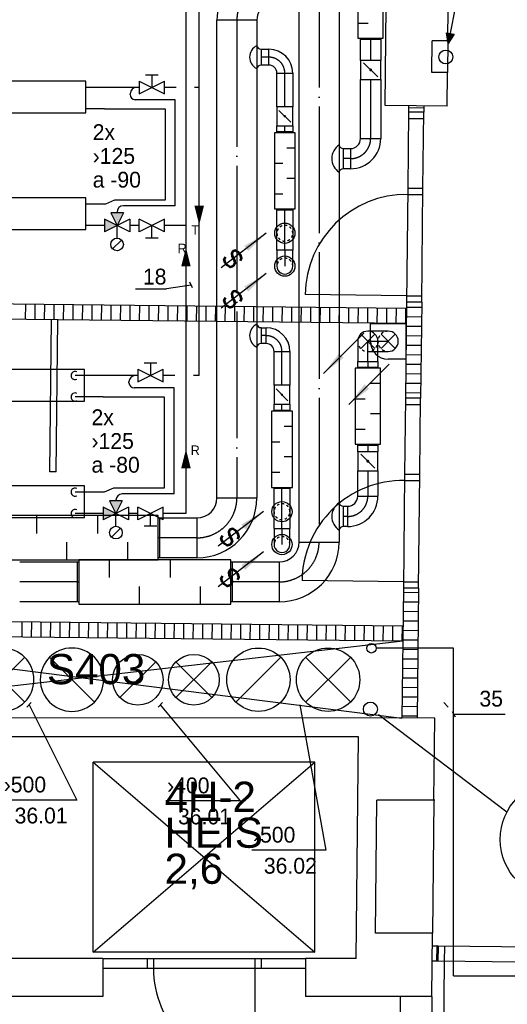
# Model space of a CAD drawing. Header units: millimetres. Extents: x 0 to 83130, y 0 to 53088.
# Tile 83 of 105: x 52710 to 56558, y 20693 to 28465. Entities that reach past the tile are written whole.
import ezdxf
from ezdxf.enums import TextEntityAlignment as Align

# ---------------------------------------------------------------- set-up
doc = ezdxf.new("R2010")
doc.units = ezdxf.units.MM
doc.header["$LTSCALE"] = 50
doc.header["$MEASUREMENT"] = 0
doc.header["$PDMODE"] = 1
for name, pattern in [('2V-CENT', [23, 20, -1.5, 0, -1.5]), ('V-GOMD', [0.8, 0.4, -0.4]), ('V-KU', [2, 1, 1]), ('V-KV', [2, 1, 1]), ('V-V', [2, 1, 1])]:
    doc.linetypes.add(name, pattern=pattern)
doc.layers.get('0').update_dxf_attribs({"linetype": 'CONTINUOUS'})
for name, color, linetype in [('20604A200D001$0$832 Rominfo', 7, 'CONTINUOUS'), ('20604A200D001$0$A12-HEL1', 251, 'CONTINUOUS'), ('20604A200D001$0$A12-HEL2', 7, 'CONTINUOUS'), ('20604A200D001$0$A12-HEL3', 251, 'CONTINUOUS'), ('20604A200D001$0$A12-HEL4', 251, 'CONTINUOUS'), ('20604A200D001$0$A24-HEL1', 251, 'CONTINUOUS'), ('20604A200D001$0$A24-HEL2', 251, 'CONTINUOUS'), ('20604A200D001$0$A24-SKR1', 251, 'CONTINUOUS'), ('V060-', 3, 'CONTINUOUS'), ('V061-', 1, 'CONTINUOUS'), ('V070-', 3, 'CONTINUOUS'), ('V071-', 1, 'CONTINUOUS'), ('V080-', 3, 'CONTINUOUS'), ('V081-', 1, 'CONTINUOUS'), ('V090-', 2, 'CONTINUOUS'), ('V091', 1, 'CONTINUOUS'), ('V110', 1, 'CONTINUOUS'), ('V110-', 6, 'CONTINUOUS'), ('V111-', 1, 'CONTINUOUS'), ('xref', 7, 'CONTINUOUS')]:
    doc.layers.add(name, color=color, linetype=linetype)
doc.styles.add('20604A200D001$0$Arial', font='arial.ttf', dxfattribs={"height": 238.125})
doc.styles.add('FISO', font='fiso')
doc.styles.add('ISO', font='ISO')
doc.styles.add('SIMPLEX', font='SIMPLEX')

# ---------------------------------------------------------------- blocks, each defined once
blk = doc.blocks.new('C90', base_point=(16233, 22618))
at = {"color": 0, "linetype": 'ByBlock'}
blk.add_circle((16233, 22618), 0.5, dxfattribs=at)
blk = doc.blocks.new('FLC90', base_point=(0, 5))
at = {"color": 1}
blk.add_line((-0.346, 4.654), (0.346, 5.346), dxfattribs=at)
blk = doc.blocks.new('VUN')
at = {"color": 0}
blk.add_circle((0, 0), 0.5, dxfattribs=at)
blk = doc.blocks.new('TLC90', base_point=(0, 4))
at = {"color": 1}
for p, q in [((-0.346, 4.346), (0.346, 3.654)), ((-0.346, 3.654), (0.346, 4.346))]:
    blk.add_line(p, q, dxfattribs=at)
blk = doc.blocks.new('V420', base_point=(455, 404.5))
blk.add_line((455, 404.5), (464, 404.5))
blk.add_solid([(455, 404.5), (459, 405), (459, 404)])
blk = doc.blocks.new('V421', base_point=(455.5, 404.5))
at = {"rotation": 180}
blk.add_blockref('V420', (464.5, 404.5), dxfattribs=at)
blk = doc.blocks.new('CBOJ90_PB', base_point=(86107, 31352))
at = {"color": 0, "linetype": 'ByBlock'}
blk.add_arc((86106, 31353), 1, 270, 360, dxfattribs=at)
blk = doc.blocks.new('KBOJ90_PB', base_point=(86107, 31352))
at = {"color": 0, "linetype": 'ByBlock'}
for p, q in [((86106.5, 31353), (86107.5, 31353)), ((86106, 31352.5), (86106, 31351.5))]:
    blk.add_line(p, q, dxfattribs=at)
for radius in [1.5, 0.5]:
    blk.add_arc((86106, 31353), radius, 270, 360, dxfattribs=at)
blk = doc.blocks.new('3BOJ90_PB', base_point=(86107, 31352))
for p in [(86107, 31353), (86106, 31352)]:
    blk.add_point(p)
at = {"color": 1, "linetype": '2V-CENT'}
blk.add_blockref('CBOJ90_PB', (86107, 31352), dxfattribs=at)
at = {"color": 0, "linetype": 'ByBlock'}
blk.add_blockref('KBOJ90_PB', (86107, 31352), dxfattribs=at)
at = {"style": 'ISO', "flags": 3}
blk.add_attdef('0', (86107, 31352), '', height=1, dxfattribs=at)
blk = doc.blocks.new('TLCG90', base_point=(0, 5))
at = {"color": 1, "linetype": 'V-GOMD'}
for p, q in [((-0.346, 5.346), (0.346, 4.654)), ((-0.346, 4.654), (0.346, 5.346))]:
    blk.add_line(p, q, dxfattribs=at)
blk = doc.blocks.new('CBOJ90_NB', base_point=(86107.402, 31352.24))
at = {"color": 0, "linetype": 'ByBlock'}
blk.add_line((86106.402, 31352.24), (86107.402, 31352.24), dxfattribs=at)
blk = doc.blocks.new('LD_P')
for p, q in [((-0.5, 0.5), (-0.5, -0.5)), ((0.5, 0.5), (-0.5, 0.5)), ((0.5, -0.5), (0.5, 0.5)), ((-0.5, -0.5), (0.5, -0.5))]:
    blk.add_line(p, q)
at = {"color": 1}
for p, q in [((-0.3, 0.5), (-0.3, 0.1)), ((0.1, 0.5), (0.1, 0.1)), ((-0.1, -0.5), (-0.1, -0.1)), ((0.3, -0.5), (0.3, -0.1))]:
    blk.add_line(p, q, dxfattribs=at)
blk = doc.blocks.new('C3A', base_point=(16246, 22590.5))
at = {"color": 0, "linetype": 'ByBlock'}
blk.add_line((16247, 22590.5), (16246, 22590.5), dxfattribs=at)
blk = doc.blocks.new('K3A', base_point=(16246, 22590.5))
at = {"color": 0, "linetype": 'ByBlock'}
for p, q in [((16246, 22591), (16247, 22591)), ((16247, 22591), (16247, 22590)), ((16247, 22590), (16246, 22590))]:
    blk.add_line(p, q, dxfattribs=at)
blk = doc.blocks.new('33A', base_point=(16246, 22590.5))
blk.add_point((16247, 22590.5))
at = {"color": 0, "linetype": 'ByBlock'}
blk.add_blockref('K3A', (16246, 22590.5), dxfattribs=at)
at = {"color": 1, "linetype": '2V-CENT'}
blk.add_blockref('C3A', (16246, 22590.5), dxfattribs=at)
at = {"style": 'SIMPLEX', "flags": 3}
blk.add_attdef('0', (16246, 22590.5), '', height=1, dxfattribs=at)
blk = doc.blocks.new('KSP_P', base_point=(16239.5, 22597.5))
at = {"color": 0, "linetype": 'ByBlock'}
for p, q in [((16240, 22598), (16239, 22598)), ((16239, 22598), (16239, 22597)), ((16240, 22597), (16240, 22598)), ((16239, 22597), (16240, 22597))]:
    blk.add_line(p, q, dxfattribs=at)
blk = doc.blocks.new('2SP_P', base_point=(16239.5, 22597.5))
for p in [(16239, 22597.5), (16240, 22597.5)]:
    blk.add_point(p)
at = {"color": 0, "linetype": 'ByBlock'}
blk.add_blockref('KSP_P', (16239.5, 22597.5), dxfattribs=at)
at = {"style": 'SIMPLEX', "flags": 3}
blk.add_attdef('0', (16239.5, 22597.5), '', height=1, dxfattribs=at)
blk = doc.blocks.new('SPJALL', base_point=(16229, 22594))
at = {"color": 1}
blk.add_line((16228.625, 22593.625), (16229.375, 22594.375), dxfattribs=at)
at = {"color": 1, "const_width": 0.075}
blk.add_lwpolyline([(16229, 22594.0375, -1), (16229, 22593.9625, -1), (16229, 22594.0375, -1)], format="xyb", dxfattribs=at)
blk = doc.blocks.new('CIRC_P', base_point=(16254, 22587))
blk.add_circle((16254, 22587), 0.5)
blk = doc.blocks.new('V422', base_point=(16230, 22585))
blk.add_blockref('V420', (16230, 22585))
at = {"style": 'SIMPLEX'}
blk.add_text('s', height=4, rotation=90, dxfattribs=at).set_placement((16238, 22585), align=Align.CENTER)
blk = doc.blocks.new('CBOJ30_P', base_point=(16231.268, 22619))
at = {"color": 0, "linetype": 'ByBlock'}
blk.add_arc((16231, 22620), 1, 270, 300, dxfattribs=at)
blk = doc.blocks.new('KBOJ30_P', base_point=(16231.268, 22619))
at = {"color": 0, "linetype": 'ByBlock'}
for p, q in [((16231.25, 22619.567), (16231.75, 22618.701)), ((16231, 22619.5), (16231, 22618.5))]:
    blk.add_line(p, q, dxfattribs=at)
for radius in [0.5, 1.5]:
    blk.add_arc((16231, 22620), radius, 270, 300, dxfattribs=at)
blk = doc.blocks.new('3BOJ30_P', base_point=(16231.268, 22619))
for p in [(16231.5, 22619.134), (16231, 22619)]:
    blk.add_point(p)
at = {"color": 0, "linetype": 'ByBlock'}
blk.add_blockref('KBOJ30_P', (16231.268, 22619), dxfattribs=at)
at = {"color": 1, "linetype": '2V-CENT'}
blk.add_blockref('CBOJ30_P', (16231.268, 22619), dxfattribs=at)
at = {"style": 'ISO', "flags": 3}
blk.add_attdef('0', (16231.268, 22619), '', height=1, dxfattribs=at)
blk = doc.blocks.new('20604A200D001')
at = {"layer": '20604A200D001$0$A12-HEL1', "color": 7}
for points in [[(68835.7, 18723), (70435.7, 18723)], [(69185.7, 18723), (69185.7, 18648)], [(69235.7, 18723), (69235.7, 18648)], [(70035.7, 18723), (70035.7, 18648)], [(70085.7, 18723), (70085.7, 18648)], [(68835.7, 18648), (70435.7, 18648)], [(70035.7, 18648), (70035.7, 17848)]]:
    blk.add_lwpolyline(points, dxfattribs=at)
blk.add_arc((70035.7, 18648), 800, 179.99991, 270, dxfattribs=at)
at = {"layer": '20604A200D001$0$A12-HEL2', "color": 7}
for points in [[(70510.3, 20273), (68760.3, 20273)], [(68760.3, 20273), (70510.3, 18773)], [(68760.3, 18773), (70510.3, 20273)], [(68760.3, 18773), (68760.3, 20273)], [(70510.3, 18773), (70510.3, 20273)], [(70510.3, 18773), (68760.3, 18773)]]:
    blk.add_lwpolyline(points, dxfattribs=at)
at = {"layer": '20604A200D001$0$A12-HEL3', "color": 7}
for points in [[(71559.6, 25967.4), (71556.9, 25717.4)], [(71449.2, 19973), (71437.8, 18923)]]:
    blk.add_lwpolyline(points, dxfattribs=at)
at = {"layer": '20604A200D001$0$A12-HEL4', "color": 7}
for points in [[(71064, 25457.7), (71072.5, 26237.7)], [(71559.6, 25967.4), (71562.5, 26232.3)], [(71559.6, 25967.4), (71562.5, 26232.3)], [(71431.9, 25718.7), (71434.6, 25968.7)], [(71559.6, 25967.4), (71434.6, 25968.7)], [(71556.9, 25717.4), (71431.9, 25718.7)], [(71554, 25452.4), (71556.9, 25717.4)], [(71554, 25452.4), (71064, 25457.7)], [(71456.3, 20622.5), (65671, 20623)], [(71449.2, 19973), (71456.3, 20622.5)], [(70854.7, 20473), (65754.4, 20473)], [(70835.6, 18723), (70854.7, 20473)], [(70987.8, 18923), (70999.2, 19973)], [(71454.7, 19973), (70999.2, 19973)], [(71437.8, 18923), (70987.8, 18923)], [(71432.3, 18423), (71437.8, 18923)], [(68835.7, 18723), (67555.7, 18723)], [(68835.7, 18723), (68835.7, 18423)], [(70835.6, 18723), (70435.7, 18723)], [(70435.7, 18723), (70435.7, 18423)], [(68835.7, 18423), (67555.7, 18423)], [(71432.3, 18423), (70434.7, 18423)], [(71182.3, 18423), (71182.3, 15953)], [(71432.3, 18423), (71432.3, 15953)]]:
    blk.add_lwpolyline(points, dxfattribs=at)
at = {"layer": '20604A200D001$0$A24-HEL1', "color": 7}
for points in [[(71248.5, 25405.7), (71241.9, 24805.8)], [(71247.9, 25355.7), (71367.9, 25354.4)], [(71361.9, 24804.4), (71368.5, 25404.4)], [(71241.9, 24805.8), (71232.1, 23905.8)], [(71241.9, 24805.8), (71361.9, 24804.4)], [(71352.1, 23904.5), (71361.9, 24804.4)], [(71241.4, 24755.8), (71361.4, 24754.4)], [(71232.7, 23955.8), (70432.7, 23964.5)], [(71232.7, 23955.8), (71352.7, 23954.5)], [(68417.3, 22566.4), (68430.4, 23766.4)], [(68467.3, 22565.3), (68480.4, 23765.8)], [(71223.9, 23147.9), (71217.3, 22547.9)], [(71223.3, 23097.9), (71343.3, 23096.6)], [(71337.3, 22546.6), (71343.8, 23146.6)], [(68467.3, 22565.3), (68417.3, 22566.4)], [(71217.3, 22547.9), (71207.5, 21648)], [(71217.3, 22547.9), (71337.3, 22546.6)], [(71327.5, 21646.7), (71337.3, 22546.6)], [(71216.8, 22497.9), (71336.8, 22496.6)], [(71208, 21698), (70408.1, 21706.7)], [(71208, 21698), (71328, 21696.7)], [(71202.9, 21228), (65946, 20623)], [(65953.2, 21285.2), (71196.3, 20622.5)], [(72982.1, 18806), (71482.2, 18822.3)], [(71532.2, 18821.8), (71530.9, 18701.8)], [(72980.8, 18686), (71480.9, 18702.3)], [(71530.9, 18701.8), (71521.6, 17851.8)]]:
    blk.add_lwpolyline(points, dxfattribs=at)
for centre, radius, start, end in [((71232.7, 23955.8), 800, 89.37532, 179.37487), ((71208, 21698), 800, 89.37508, 179.37511), ((71530.9, 18701.8), 850, 269.37511, 359.37492)]:
    blk.add_arc(centre, radius, start, end, dxfattribs=at)
at = {"layer": '20604A200D001$0$A24-HEL2', "color": 7}
for points in [[(71249, 25455.7), (71248.5, 25405.7)], [(71369, 25454.4), (71368.5, 25404.4)], [(71368.5, 25404.4), (71248.5, 25405.7)], [(71231.6, 23855.8), (65981.9, 23913.1)], [(71232.1, 23905.8), (71223.9, 23147.9)], [(71352.1, 23904.5), (71232.1, 23905.8)], [(71352.1, 23904.5), (71343.8, 23146.6)], [(71230.3, 23735.8), (65980.6, 23793.1)], [(71343.8, 23146.6), (71223.9, 23147.9)], [(71207.5, 21648), (71196.3, 20622.5)], [(71327.5, 21646.7), (71207.5, 21648)], [(71327.5, 21646.7), (71316.3, 20622.5)], [(71204.2, 21348), (65954.5, 21405.2)], [(71202.9, 21228), (65953.2, 21285.2)], [(71482.2, 18822.3), (71436.7, 18822.8)], [(71482.2, 18822.3), (71480.9, 18702.3)], [(71480.9, 18702.3), (71435.4, 18702.8)]]:
    blk.add_lwpolyline(points, dxfattribs=at)
at = {"layer": '20604A200D001$0$A24-SKR1', "color": 7}
for points in [[(71248.9, 25440.5), (71368.8, 25439.2)], [(68226.5, 23768.6), (68227.8, 23888.6)], [(68301.5, 23767.8), (68302.8, 23887.8)], [(68376.5, 23766.9), (68377.8, 23886.9)], [(68451.5, 23766.1), (68452.8, 23886.1)], [(68526.5, 23765.3), (68527.8, 23885.3)], [(68601.5, 23764.5), (68602.8, 23884.5)], [(68676.5, 23763.7), (68677.8, 23883.7)], [(68751.5, 23762.9), (68752.8, 23882.8)], [(68826.5, 23762), (68827.8, 23882)], [(68901.4, 23761.2), (68902.8, 23881.2)], [(68976.4, 23760.4), (68977.7, 23880.4)], [(69051.4, 23759.6), (69052.7, 23879.6)], [(69126.4, 23758.8), (69127.7, 23878.8)], [(69201.4, 23757.9), (69202.7, 23877.9)], [(69276.4, 23757.1), (69277.7, 23877.1)], [(69351.4, 23756.3), (69352.7, 23876.3)], [(69426.4, 23755.5), (69427.7, 23875.5)], [(69501.4, 23754.7), (69502.7, 23874.7)], [(69576.4, 23753.9), (69577.7, 23873.8)], [(69651.4, 23753), (69652.7, 23873)], [(69726.4, 23752.2), (69727.7, 23872.2)], [(69801.4, 23751.4), (69802.7, 23871.4)], [(69876.4, 23750.6), (69877.7, 23870.6)], [(69951.4, 23749.8), (69952.7, 23869.8)], [(70026.4, 23748.9), (70027.7, 23868.9)], [(70101.4, 23748.1), (70102.7, 23868.1)], [(70176.4, 23747.3), (70177.7, 23867.3)], [(70251.4, 23746.5), (70252.7, 23866.5)], [(70326.4, 23745.7), (70327.7, 23865.7)], [(70401.4, 23744.9), (70402.7, 23864.8)], [(70476.4, 23744), (70477.7, 23864)], [(70551.3, 23743.2), (70552.7, 23863.2)], [(70626.3, 23742.4), (70627.7, 23862.4)], [(70701.3, 23741.6), (70702.6, 23861.6)], [(70776.3, 23740.8), (70777.6, 23860.8)], [(71231.7, 23865.6), (71351.7, 23864.3)], [(70851.3, 23740), (70852.6, 23859.9)], [(70926.3, 23739.1), (70927.6, 23859.1)], [(71001.3, 23738.3), (71002.6, 23858.3)], [(71076.3, 23737.5), (71077.6, 23857.5)], [(71151.3, 23736.7), (71152.6, 23856.7)], [(71226.3, 23735.9), (71227.6, 23855.9)], [(71230.9, 23790.6), (71350.8, 23789.3)], [(71230, 23715.6), (71350, 23714.3)], [(71229.2, 23640.6), (71349.2, 23639.3)], [(71228.4, 23565.6), (71348.4, 23564.3)], [(71227.6, 23490.6), (71347.6, 23489.3)], [(71226.8, 23415.6), (71346.8, 23414.3)], [(71225.9, 23340.6), (71345.9, 23339.3)], [(71225.1, 23265.6), (71345.1, 23264.3)], [(71224.3, 23190.6), (71344.3, 23189.3)], [(71207.1, 21615.7), (71327.1, 21614.4)], [(71206.3, 21540.7), (71326.3, 21539.4)], [(71205.5, 21465.7), (71325.5, 21464.4)], [(68199.1, 21260.7), (68200.4, 21380.7)], [(68274.1, 21259.9), (68275.4, 21379.9)], [(68349.1, 21259.1), (68350.4, 21379.1)], [(68424.1, 21258.3), (68425.4, 21378.3)], [(68499.1, 21257.5), (68500.4, 21377.5)], [(68574.1, 21256.7), (68575.4, 21376.6)], [(68649.1, 21255.8), (68650.4, 21375.8)], [(68724.1, 21255), (68725.4, 21375)], [(68799.1, 21254.2), (68800.4, 21374.2)], [(68874.1, 21253.4), (68875.4, 21373.4)], [(71204.7, 21390.8), (71324.7, 21389.4)], [(68949.1, 21252.6), (68950.4, 21372.6)], [(69024.1, 21251.7), (69025.4, 21371.7)], [(69099.1, 21250.9), (69100.4, 21370.9)], [(69174.1, 21250.1), (69175.4, 21370.1)], [(69249.1, 21249.3), (69250.4, 21369.3)], [(69324.1, 21248.5), (69325.4, 21368.5)], [(69399.1, 21247.7), (69400.4, 21367.7)], [(69474.1, 21246.8), (69475.4, 21366.8)], [(69549.1, 21246), (69550.4, 21366)], [(69624.1, 21245.2), (69625.4, 21365.2)], [(69699, 21244.4), (69700.4, 21364.4)], [(69774, 21243.6), (69775.3, 21363.6)], [(69849, 21242.8), (69850.3, 21362.7)], [(69924, 21241.9), (69925.3, 21361.9)], [(69999, 21241.1), (70000.3, 21361.1)], [(70074, 21240.3), (70075.3, 21360.3)], [(70149, 21239.5), (70150.3, 21359.5)], [(70224, 21238.7), (70225.3, 21358.7)], [(70299, 21237.8), (70300.3, 21357.8)], [(70374, 21237), (70375.3, 21357)], [(70449, 21236.2), (70450.3, 21356.2)], [(70524, 21235.4), (70525.3, 21355.4)], [(70599, 21234.6), (70600.3, 21354.6)], [(70674, 21233.8), (70675.3, 21353.7)], [(70749, 21232.9), (70750.3, 21352.9)], [(70824, 21232.1), (70825.3, 21352.1)], [(70899, 21231.3), (70900.3, 21351.3)], [(70974, 21230.5), (70975.3, 21350.5)], [(71049, 21229.7), (71050.3, 21349.7)], [(71124, 21228.8), (71125.3, 21348.8)], [(71199, 21228), (71200.3, 21348)], [(71203.9, 21315.8), (71323.9, 21314.4)], [(71203.1, 21240.8), (71323, 21239.5)], [(71202.2, 21165.8), (71322.2, 21164.5)], [(71201.4, 21090.8), (71321.4, 21089.5)], [(71200.6, 21015.8), (71320.6, 21014.5)], [(71199.8, 20940.8), (71319.8, 20939.5)], [(71199, 20865.8), (71319, 20864.5)], [(71198.1, 20790.8), (71318.1, 20789.5)], [(71197.3, 20715.8), (71317.3, 20714.5)], [(71196.5, 20640.8), (71316.5, 20639.5)], [(71472.5, 18702.4), (71473.8, 18822.4)]]:
    blk.add_lwpolyline(points, dxfattribs=at)
at = {"layer": '20604A200D001$0$832 Rominfo', "color": 7, "style": '20604A200D001$0$Arial'}
for s, p in [('S403', (68394.5, 20889.4)), ('4H-2', (69323, 19881.7)), ('HEIS', (69323, 19598.2)), ('2,6', (69323, 19313.6))]:
    blk.add_text(s, height=238.12, dxfattribs=at).set_placement(p)

msp = doc.modelspace()

# ---------------------------------------------------------------- linework, layer by layer
at = {"layer": 'V060-', "linetype": 'Continuous'}
for p, q in [((54915.53, 24342.32), (54915.53, 28929.56)), ((55230.53, 28929.56), (55230.53, 24342.32)), ((54266.85, 24690.57), (54266.85, 28461.94)), ((54581.85, 28461.94), (54581.85, 24690.57)), ((55399.99, 28144.4), (55399.99, 28308.65)), ((55559.99, 28308.65), (55559.99, 28144.4)), ((54614.75, 28232.17), (54678.27, 28232.17)), ((54678.27, 28107.17), (54614.75, 28107.17)), ((54740.15, 27777.79), (54740.15, 28044.09)), ((54865.15, 28044.09), (54865.15, 27777.79)), ((55399.99, 27528.15), (55399.99, 27994.4)), ((55559.99, 27994.4), (55559.99, 27528.15)), ((54740.15, 27581.82), (54740.15, 27627.79)), ((54865.15, 27627.79), (54865.15, 27581.82)), ((55263.43, 27448.57), (55320.69, 27448.57)), ((55320.69, 27288.57), (55263.43, 27288.57)), ((54740.15, 26645.9), (54740.15, 26961.82)), ((54865.15, 26961.82), (54865.15, 26645.9)), ((54614.75, 26034.25), (54655.81, 26034.25)), ((54655.81, 25909.25), (54614.75, 25909.25)), ((54717.7, 25579.87), (54717.7, 25846.18)), ((54842.7, 25846.18), (54842.7, 25579.87)), ((55377.53, 25723.7), (55377.53, 25766.39)), ((55537.53, 25766.39), (55537.53, 25723.7)), ((54717.7, 25383.91), (54717.7, 25429.87)), ((54842.7, 25429.87), (54842.7, 25383.91)), ((55377.53, 25055.35), (55377.53, 25103.7)), ((55537.53, 25103.7), (55537.53, 25055.35)), ((55377.53, 24704), (55377.53, 24905.35)), ((55537.53, 24905.35), (55537.53, 24704)), ((54717.7, 24447.98), (54717.7, 24763.91)), ((54842.7, 24763.91), (54842.7, 24447.98)), ((55263.43, 24624.42), (55298.24, 24624.42)), ((53813.14, 24533.07), (54109.94, 24533.07)), ((55298.24, 24464.42), (55263.43, 24464.42)), ((52710.41, 24184.82), (53166.92, 24184.82)), ((54109.94, 24218.07), (53813.14, 24218.07)), ((54386.92, 24184.82), (54758.62, 24184.82)), ((53166.92, 23869.82), (52710.41, 23869.82)), ((54758.62, 23869.82), (54386.92, 23869.82))]:
    msp.add_line(p, q, dxfattribs=at)
at = {"layer": 'V060-', "color": 1, "linetype": '2V-CENT'}
for p, q in [((55073.03, 28929.56), (55073.03, 24342.32)), ((54424.35, 28461.94), (54424.35, 24690.57)), ((55479.99, 28308.65), (55479.99, 28144.4)), ((54678.27, 28169.67), (54614.75, 28169.67)), ((54802.65, 27777.79), (54802.65, 28044.09)), ((55479.99, 27994.4), (55479.99, 27528.15)), ((54802.65, 27581.82), (54802.65, 27627.79)), ((55320.69, 27368.57), (55263.43, 27368.57)), ((54802.65, 26645.9), (54802.65, 26961.82)), ((54655.81, 25971.75), (54614.75, 25971.75)), ((54780.2, 25579.87), (54780.2, 25846.18)), ((55457.53, 25766.39), (55457.53, 25723.7)), ((54780.2, 25383.91), (54780.2, 25429.87)), ((55457.53, 25103.7), (55457.53, 25055.35)), ((55457.53, 24905.35), (55457.53, 24704)), ((54780.2, 24447.98), (54780.2, 24763.91)), ((55298.24, 24544.42), (55263.43, 24544.42)), ((54109.94, 24375.57), (53813.14, 24375.57)), ((53166.92, 24027.32), (52710.41, 24027.32)), ((54758.62, 24027.32), (54386.92, 24027.32))]:
    msp.add_line(p, q, dxfattribs=at)
at = {"layer": 'V060-'}
for p, q in [((54614.75, 28232.17), (54614.75, 28107.17)), ((55263.43, 27448.57), (55263.43, 27288.57)), ((54614.75, 26034.25), (54614.75, 25909.25)), ((55263.43, 24624.42), (55263.43, 24464.42))]:
    msp.add_line(p, q, dxfattribs=at)
at = {"layer": 'V060-', "linetype": 'ByBlock'}
for p, q in [((54740.15, 26645.13), (54740.15, 26520.13)), ((54865.15, 26645.13), (54740.15, 26645.13)), ((54865.15, 26520.13), (54865.15, 26645.13)), ((55617.53, 26006.39), (55457.53, 26006.39)), ((55377.53, 25926.39), (55377.53, 25766.39)), ((55537.53, 25766.39), (55537.53, 25926.39)), ((55457.53, 25846.39), (55617.53, 25846.39)), ((55377.53, 25766.39), (55537.53, 25766.39)), ((54842.7, 24447.21), (54717.7, 24447.21)), ((54717.7, 24447.21), (54717.7, 24322.21)), ((54842.7, 24322.21), (54842.7, 24447.21))]:
    msp.add_line(p, q, dxfattribs=at)
at = {"layer": 'V060-'}
for centre, radius, start, end in [((54625.15, 28169.67), 100.23, 115.599022, 244.400978), ((54615.24, 28266.1), 33.94, 190.250733, 269.163009), ((54615.24, 28073.24), 33.94, 90.836991, 169.749267), ((55304.32, 27368.57), 130.71, 124.367445, 235.632555), ((55263.93, 27482.5), 33.94, 190.250733, 269.163009), ((55263.93, 27254.63), 33.94, 90.836991, 169.749267), ((54625.15, 25971.75), 100.23, 115.599022, 244.400978), ((54615.24, 26068.19), 33.94, 190.250733, 269.163009), ((54615.24, 25875.32), 33.94, 90.836991, 169.749267), ((55304.32, 24544.42), 130.71, 124.367445, 235.632555), ((55263.93, 24658.35), 33.94, 190.250733, 269.163009), ((55263.93, 24430.49), 33.94, 90.836991, 169.749267)]:
    msp.add_arc(centre, radius, start, end, dxfattribs=at)
at = {"layer": 'V060-', "linetype": 'V-GOMD'}
for centre, radius, start, end in [((54802.65, 26779.53), 62.5, 359.99993, 539.99993), ((54802.65, 26779.53), 62.5, 179.99993, 359.99993), ((54802.65, 26520.13), 62.5, 359.99993, 539.99993), ((55617.53, 25926.39), 80, 89.99993, 269.99993), ((55457.53, 25926.39), 80, 179.99993, 359.99993), ((54780.2, 24581.61), 62.5, 359.99993, 539.99993), ((54780.2, 24581.61), 62.5, 179.99993, 359.99993), ((54780.2, 24322.21), 62.5, 359.99993, 539.99993)]:
    msp.add_arc(centre, radius, start, end, dxfattribs=at)
at = {"layer": 'V060-', "linetype": 'ByBlock'}
for centre, radius, start, end in [((54802.65, 26520.13), 62.5, 179.99993, 359.99993), ((55457.53, 25926.39), 80, 359.99993, 539.99993), ((55617.53, 25926.39), 80, 269.99993, 449.99993), ((54780.2, 24322.21), 62.5, 179.99993, 359.99993)]:
    msp.add_arc(centre, radius, start, end, dxfattribs=at)
at = {"layer": 'V061-'}
for p, q in [((52802.04, 23074.19), (52767.62, 23037.92)), ((52784.83, 23056.05), (53160, 22305.58)), ((53836.61, 23074.19), (53802.19, 23037.92)), ((53819.4, 23056.05), (54449.42, 22298.5)), ((54921.58, 23056.05), (55126.85, 21909.35)), ((56057.07, 23074.19), (56091.49, 23037.92)), ((53160, 22305.58), (52574.52, 22305.58)), ((54449.42, 22298.5), (53863.93, 22298.5)), ((55126.85, 21909.35), (54541.37, 21909.35))]:
    msp.add_line(p, q, dxfattribs=at)
at = {"layer": 'V070-'}
for p, q in [((55477.53, 26066.39), (55757.53, 26066.39)), ((55477.53, 25926.39), (55477.53, 26066.39)), ((55757.53, 26066.39), (55757.53, 25786.39)), ((55757.53, 25786.39), (55617.53, 25786.39))]:
    msp.add_line(p, q, dxfattribs=at)
msp.add_arc((55617.53, 25926.39), 140, 180, 270, dxfattribs=at)
at = {"layer": 'V080-', "linetype": 'V-KV'}
for p, q in [((56133.79, 23503.47), (55523.74, 23503.47)), ((56133.79, 20917.51), (56133.79, 23503.47)), ((56133.79, 20917.51), (58513.48, 20917.51))]:
    msp.add_line(p, q, dxfattribs=at)
at = {"layer": 'V081-'}
for p, q in [((56122.41, 23004.94), (56147.41, 22961.64)), ((56134.91, 22983.29), (56313.31, 22983.29)), ((56313.31, 22983.29), (56541.81, 22983.29))]:
    msp.add_line(p, q, dxfattribs=at)
at = {"layer": 'V091'}
for p, q in [((56251.2, 29099.17), (56092.16, 28278.35)), ((56092.16, 28278.35), (56078.74, 28361.49)), ((56078.74, 28361.49), (56138.6, 28350.05)), ((56138.6, 28350.05), (56092.16, 28278.35)), ((56554.19, 22209.08), (55543.19, 22978.82))]:
    msp.add_line(p, q, dxfattribs=at)
msp.add_circle((56969.97, 21994.89), 467.71, dxfattribs=at)
msp.add_solid([(56078.74, 28361.49), (56138.6, 28350.05), (56092.16, 28278.35)], dxfattribs=at)
at = {"layer": 'V110'}
for points in [[(53232.45, 27979.09), (51232.45, 27979.09), (51232.45, 27729.09), (53232.45, 27729.09)], [(53232.45, 27058.94), (51232.45, 27058.94), (51232.45, 26808.94), (53232.45, 26808.94)], [(53223.09, 25705.1), (51223.09, 25705.1), (51223.09, 25455.1), (53223.09, 25455.1)], [(53223.09, 24784.95), (51223.09, 24784.95), (51223.09, 24534.95), (53223.09, 24534.95)]]:
    msp.add_lwpolyline(points, close=True, dxfattribs=at)
at = {"layer": 'V110-', "linetype": 'V-KU'}
for p, q in [((54022.33, 31745.33), (54022.33, 24566.89)), ((54127.07, 25656.34), (54127.07, 31692.4)), ((53651.89, 27930.32), (53232.45, 27930.32)), ((53944.95, 27930.32), (53851.89, 27930.32)), ((54127.78, 27930.32), (54090.3, 27930.32)), ((53938.02, 27833.58), (53622.22, 27833.58)), ((53379.01, 27761.02), (53232.45, 27761.02)), ((53379.01, 27761.02), (53859.13, 27761.02)), ((53859.13, 27761.02), (53859.13, 27040.2)), ((53386.91, 27010.17), (53232.45, 27010.17)), ((53459.41, 27040.2), (53386.91, 27010.17)), ((53859.13, 27040.2), (53459.41, 27040.2)), ((53938.02, 26996.22), (53529.01, 26996.22)), ((53379.01, 26840.87), (53232.45, 26840.87)), ((53651.89, 26840.87), (53579.01, 26840.87)), ((54023.13, 26840.87), (53851.89, 26840.87)), ((53642.53, 25656.34), (53147.57, 25656.34)), ((53935.59, 25656.34), (53842.53, 25656.34)), ((54127.07, 25656.34), (54080.94, 25656.34)), ((53928.65, 25559.59), (53612.86, 25559.59)), ((53369.65, 25487.04), (53147.57, 25487.04)), ((53369.65, 25487.04), (53849.76, 25487.04)), ((53849.76, 25487.04), (53849.76, 24766.21)), ((53377.54, 24736.19), (53147.57, 24736.19)), ((53450.04, 24766.21), (53377.54, 24736.19)), ((53849.76, 24766.21), (53450.04, 24766.21)), ((53928.65, 24722.23), (53519.65, 24722.23)), ((53369.65, 24566.89), (53147.57, 24566.89)), ((53642.53, 24566.89), (53569.65, 24566.89)), ((54022.33, 24566.89), (53842.53, 24566.89))]:
    msp.add_line(p, q, dxfattribs=at)
at = {"layer": 'V110-', "color": 1}
for p, q in [((53651.89, 27880.32), (53851.89, 27980.32)), ((53651.89, 27980.32), (53851.89, 27880.32)), ((53651.89, 27980.32), (53651.89, 27880.32)), ((53701.89, 28030.32), (53801.89, 28030.32)), ((53751.89, 28030.32), (53751.89, 27930.32)), ((53851.89, 27880.32), (53851.89, 27980.32)), ((53429.01, 26940.87), (53479.01, 26840.87)), ((53529.01, 26940.87), (53429.01, 26940.87)), ((53529.01, 26940.87), (53479.01, 26840.87)), ((53579.01, 26890.87), (53379.01, 26790.87)), ((53579.01, 26790.87), (53379.01, 26890.87)), ((53379.01, 26890.87), (53379.01, 26790.87)), ((53479.01, 26740.87), (53479.01, 26840.87)), ((53579.01, 26890.87), (53579.01, 26790.87)), ((53851.89, 26890.87), (53651.89, 26790.87)), ((53851.89, 26790.87), (53651.89, 26890.87)), ((53651.89, 26790.87), (53651.89, 26890.87)), ((53751.89, 26740.87), (53751.89, 26840.87)), ((53851.89, 26790.87), (53851.89, 26890.87)), ((53801.89, 26740.87), (53701.89, 26740.87)), ((53514.37, 26726.23), (53443.66, 26655.52)), ((53692.53, 25756.34), (53792.53, 25756.34)), ((53742.53, 25756.34), (53742.53, 25656.34)), ((53642.53, 25606.34), (53842.53, 25706.34)), ((53642.53, 25706.34), (53842.53, 25606.34)), ((53642.53, 25706.34), (53642.53, 25606.34)), ((53842.53, 25606.34), (53842.53, 25706.34)), ((53419.65, 24666.89), (53469.65, 24566.89)), ((53519.65, 24666.89), (53419.65, 24666.89)), ((53519.65, 24666.89), (53469.65, 24566.89)), ((53569.65, 24616.89), (53369.65, 24516.89)), ((53569.65, 24516.89), (53369.65, 24616.89)), ((53369.65, 24616.89), (53369.65, 24516.89)), ((53469.65, 24466.89), (53469.65, 24566.89)), ((53569.65, 24616.89), (53569.65, 24516.89)), ((53842.53, 24616.89), (53642.53, 24516.89)), ((53642.53, 24516.89), (53642.53, 24616.89)), ((53842.53, 24516.89), (53642.53, 24616.89)), ((53742.53, 24466.89), (53742.53, 24566.89)), ((53842.53, 24516.89), (53842.53, 24616.89)), ((53842.53, 24516.89), (53813.14, 24531.58)), ((53505.01, 24452.24), (53434.3, 24381.53)), ((53792.53, 24466.89), (53692.53, 24466.89))]:
    msp.add_line(p, q, dxfattribs=at)
at = {"layer": 'V110-', "linetype": 'V-V'}
for p, q in [((53582.22, 27873.58), (53582.22, 27880.32)), ((53938.02, 26996.22), (53938.02, 27833.58)), ((53479.01, 26940.87), (53479.01, 26946.22)), ((53572.86, 25599.59), (53572.86, 25606.34)), ((53928.65, 24722.23), (53928.65, 25559.59)), ((53469.65, 24666.89), (53469.65, 24672.23))]:
    msp.add_line(p, q, dxfattribs=at)
at = {"layer": 'V110-'}
for points in [[(54126.84, 26846, 0, 75, 0), (54126.84, 26996, 75, 75, 0)], [(54022.33, 26667.19, 0, 75, 0), (54022.33, 26517.19, 75, 75, 0)], [(54022.33, 25074.65, 0, 75, 0), (54022.33, 24924.65, 75, 75, 0)]]:
    msp.add_lwpolyline(points, format="xyseb", dxfattribs=at)
at = {"layer": 'V110-', "color": 1}
for centre in [(53479.01, 26690.87), (53469.65, 24416.89)]:
    msp.add_circle(centre, 50, dxfattribs=at)
at = {"layer": 'V110-', "linetype": 'V-V'}
for centre in [(53632.22, 27880.32), (53529.01, 26946.22), (53622.86, 25606.34), (53519.65, 24672.23)]:
    msp.add_arc(centre, 50, 90, 180, dxfattribs=at)
at = {"layer": 'V110-'}
for centre in [(53622.22, 27873.58), (53612.86, 25599.59)]:
    msp.add_arc(centre, 40, 180, 270, dxfattribs=at)
at = {"layer": 'V110-', "color": 1}
for centre in [(53147.57, 25656.34), (53147.57, 25487.04), (53147.57, 24736.19), (53147.57, 24566.89)]:
    msp.add_arc(centre, 31.92, 63.709051, 296.290949, dxfattribs=at)
at = {"layer": 'V110-'}
for points in [[(53529.01, 26940.87), (53429.01, 26940.87), (53479.01, 26840.87)], [(53379.01, 26890.87), (53379.01, 26790.87), (53479.01, 26840.87)], [(53519.65, 24666.89), (53419.65, 24666.89), (53469.65, 24566.89)], [(53369.65, 24616.89), (53369.65, 24516.89), (53469.65, 24566.89)]]:
    msp.add_solid(points, dxfattribs=at)
at = {"layer": 'V111-'}
for p, q in [((54063.93, 26370.98), (53870.11, 26339.56)), ((54074.03, 26348.11), (54053.83, 26393.84)), ((53623.78, 26339.56), (53870.11, 26339.56))]:
    msp.add_line(p, q, dxfattribs=at)

# ---------------------------------------------------------------- block references
at = {"layer": 'V060-'}
for name, p, xscale, yscale, zscale, rotation in [('LD_P', (55479.99, 28618.65), 600, 200, 600, 270.0000158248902), ('SPJALL', (55479.99, 28069.4), 150, 150, 150, 270.0000087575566), ('SPJALL', (54802.65, 27702.79), 125.000000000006, 125.000000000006, 125.000000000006, 90), ('LD_P', (54802.65, 27271.82), 600, 165, 600, 90), ('TLCG90', (55457.53, 25926.39), 160, 160, 160, 90), ('LD_P', (55457.53, 25413.7), 600, 200, 600, 270.0000158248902), ('SPJALL', (54780.2, 25504.87), 125.000000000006, 125.000000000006, 125.000000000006, 90), ('LD_P', (54780.2, 25073.91), 600, 165, 600, 90), ('SPJALL', (55457.53, 24980.35), 150, 150, 150, 270.0000087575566), ('LD_P', (53203.14, 24375.57), 1200, 350, 1200, 180), ('LD_P', (53776.92, 24027.32), 1200, 350, 1200, 180)]:
    msp.add_blockref(name, p, dxfattribs=dict(at, xscale=xscale, yscale=yscale, zscale=zscale, rotation=rotation))
at = {"layer": 'V060-', "linetype": 'Continuous'}
for name, p, xscale, yscale, zscale, rotation in [('3BOJ30_P', (54424.32, 28545.79), 315, 315, 315, 240), ('33A', (55479.99, 28318.65), 10, 160.0000000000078, 10, 270.0000158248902), ('3BOJ90_PB', (54802.65, 28169.09), 125, 125, 125, 90), ('2SP_P', (55479.99, 28069.4), 150, 160.0000000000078, 150, 270.0000087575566), ('2SP_P', (54802.65, 27702.79), 150, 125.000000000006, 150, 90), ('33A', (54802.65, 27571.82), 10, 125.000000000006, 10, 90), ('33A', (54802.65, 26971.82), 10, 125.000000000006, 10, 270), ('3BOJ90_PB', (54780.2, 25971.18), 125, 125, 125, 90), ('33A', (55457.53, 25713.7), 10, 160.0000000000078, 10, 90.0000158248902), ('2SP_P', (54780.2, 25504.87), 150, 125.000000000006, 150, 90), ('33A', (54780.2, 25373.91), 10, 125.000000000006, 10, 90), ('33A', (55457.53, 25113.7), 10, 160.0000000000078, 10, 270.0000158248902), ('2SP_P', (55457.53, 24980.35), 150, 160.0000000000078, 150, 270.0000087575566), ('33A', (54780.2, 24773.91), 10, 125.000000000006, 10, 270), ('33A', (53176.92, 24027.32), 10, 315.0000000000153, 10, 180)]:
    msp.add_blockref(name, p, dxfattribs=dict(at, xscale=xscale, yscale=yscale, zscale=zscale, rotation=rotation))
for name, p, xscale, yscale, zscale in [('3BOJ90_PB', (55479.99, 27368.15), 160, 160, 160), ('3BOJ90_PB', (54424.35, 24375.57), 315.0000000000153, 315.0000000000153, 315.0000000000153), ('3BOJ90_PB', (55457.53, 24544), 160, 160, 160), ('33A', (53803.14, 24375.57), 10, 315.0000000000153, 10), ('3BOJ90_PB', (55073.03, 24027.32), 315.0000000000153, 315.0000000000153, 315.0000000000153), ('33A', (54376.92, 24027.32), 10, 315.0000000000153, 10)]:
    msp.add_blockref(name, p, dxfattribs=dict(at, xscale=xscale, yscale=yscale, zscale=zscale))
at = {"layer": 'V060-', "color": 1, "linetype": '2V-CENT'}
for p, xscale, yscale, zscale, rotation in [((54802.65, 26520.13), 125.000000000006, 125.000000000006, 125.000000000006, 270), ((55457.53, 25926.39), 160, 160, 160, 90), ((54780.2, 24322.21), 125.000000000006, 125.000000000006, 125.000000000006, 270)]:
    msp.add_blockref('CBOJ90_NB', p, dxfattribs=dict(at, xscale=xscale, yscale=yscale, zscale=zscale, rotation=rotation))
at = {"layer": 'V060-'}
for name, p, xscale, yscale, zscale in [('TLCG90', (55617.53, 25926.39), 160, 160, 160), ('C90', (52572.69, 23255.55), -500, 500, 500), ('C90', (53122.69, 23255.55), -500, 500, 500), ('C90', (54594.01, 23255.55), 500, 500, 500), ('C90', (55144.01, 23255.55), 500, 500, 500), ('TLC90', (52572.69, 23255.55), -500, 500, 500), ('FLC90', (53122.69, 23255.55), -500, 500, 500), ('C90', (53642.71, 23255.55), 400, 400, 400), ('FLC90', (53642.71, 23255.55), 400, 400, 400), ('C90', (54084.71, 23255.55), 400, 400, 400), ('TLC90', (54084.71, 23255.55), 400, 400, 400), ('FLC90', (54594.01, 23255.55), 500, 500, 500), ('TLC90', (55144.01, 23255.55), 500, 500, 500)]:
    msp.add_blockref(name, p, dxfattribs=dict(at, xscale=xscale, yscale=yscale, zscale=zscale))
at = {"layer": 'V060-', "color": 1, "linetype": '2V-CENT', "xscale": 160, "yscale": 160, "zscale": 160}
msp.add_blockref('CBOJ90_NB', (55617.53, 25926.39), dxfattribs=at)
at = {"layer": 'V070-', "yscale": 50, "zscale": 50}
for name, p, xscale, rotation in [('V422', (54656.74, 26781.49), 50, 217.554604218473), ('V422', (54656.74, 26461.41), 50, 217.554604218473), ('V421', (55425.17, 25990.31), -50, 45), ('V421', (55625.72, 25745.69), -50, 45), ('V422', (54634.29, 24583.57), 50, 217.554604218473), ('V422', (54634.29, 24263.49), 50, 217.554604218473)]:
    msp.add_blockref(name, p, dxfattribs=dict(at, xscale=xscale, rotation=rotation))
at = {"layer": 'V070-', "xscale": 160, "yscale": 160, "zscale": 160}
for p in [(54802.65, 26779.53), (54802.65, 26520.13), (54780.2, 24581.61), (54780.2, 24322.21)]:
    msp.add_blockref('CIRC_P', p, dxfattribs=at)
at = {"layer": 'V080-', "color": 1, "xscale": 75, "yscale": 75, "zscale": 75}
msp.add_blockref('VUN', (55486.24, 23503.47), dxfattribs=at)
at = {"layer": 'V090-', "color": 1, "xscale": 110, "yscale": 110, "zscale": 110}
for p in [(56072.79, 28170.84), (55477.97, 23023.54)]:
    msp.add_blockref('VUN', p, dxfattribs=at)
at = {"layer": 'xref'}
msp.add_blockref('20604A200D001', (-15469.5, 2330.58), dxfattribs=at)

# ---------------------------------------------------------------- texts
at = {"layer": 'V061-', "color": 1, "style": 'FISO'}
for s, p in [('›500', (52919, 22365.58)), ('›400', (54208.41, 22358.5)), ('36.01 ', (53135, 22120.58)), ('36.01 ', (54424.42, 22113.5)), ('›500', (54885.84, 21969.35)), ('36.02 ', (55101.85, 21724.35))]:
    msp.add_text(s, height=125, dxfattribs=at).set_placement(p, align=Align.RIGHT)
at = {"layer": 'V071-', "color": 1, "style": 'FISO'}
for s, p in [('2x', (53286.39, 27514.91)), ('›125', (53286.39, 27327.41)), ('a -90', (53286.39, 27139.91)), ('2x', (53277.03, 25264.55)), ('›125', (53277.03, 25077.05)), ('a -80', (53277.03, 24889.55))]:
    msp.add_text(s, height=125, dxfattribs=at).set_placement(p)
at = {"layer": 'V081-', "color": 1, "style": 'FISO'}
msp.add_text('35', height=125, dxfattribs=at).set_placement((56338.31, 23043.29))
at = {"layer": 'V111-', "color": 1, "style": 'FISO'}
for s, height, p in [('T', 75, (54064.47, 26767.7)), ('R', 75, (53956.31, 26621.94)), ('18', 125, (53682.77, 26374.86)), ('R', 75, (54059.25, 25029.41))]:
    msp.add_text(s, height=height, dxfattribs=at).set_placement(p)

doc.saveas('drawing.dxf')
